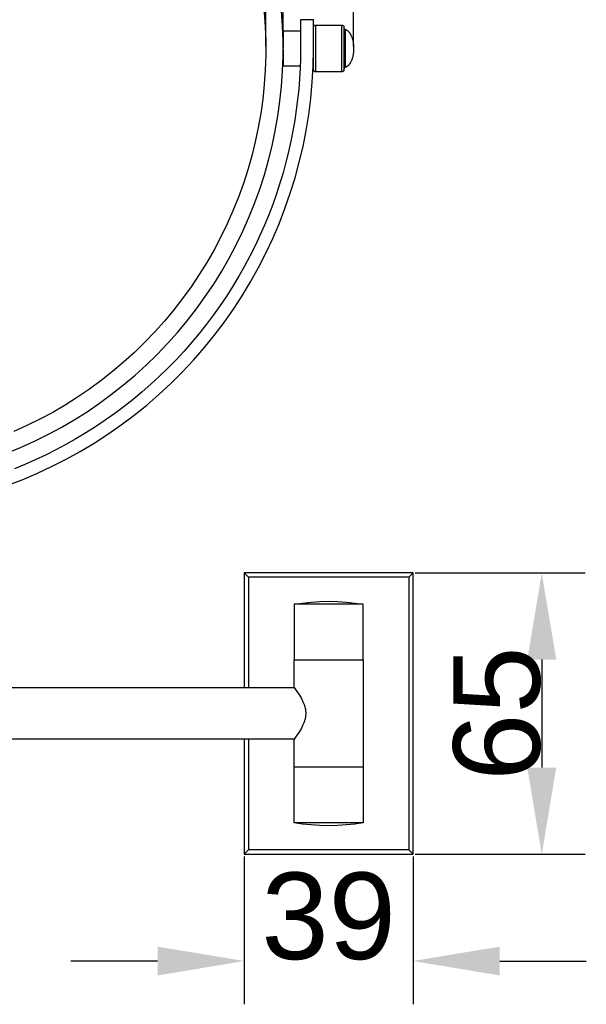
# Model space of a CAD drawing. Header units: millimetres. Extents: x 580 to 2065, y -13 to 1037.
# Tile 6 of 9: x 1461 to 1592, y 359 to 587. Entities that reach past the tile are written whole.
import ezdxf

# ---------------------------------------------------------------- set-up
doc = ezdxf.new("R2010")
doc.units = ezdxf.units.MM
doc.header["$LTSCALE"] = 0.1
doc.layers.add('DEFAULT', color=7, linetype='Continuous')
doc.layers.add('OUTLINE', color=2, linetype='Continuous')
doc.styles.add('ARIAL', font='arial_0.ttf')
doc.dimstyles.new('DIMENSION STYLE 01', dxfattribs={"dimtxt": 20, "dimasz": 20, "dimexe": 10, "dimexo": 0.5, "dimgap": 0.09, "dimtad": 1, "dimtoh": 1, "dimdec": 0, "dimzin": 0, "dimdsep": 46, "dimtxsty": 'ARIAL', "dimcen": 0.5, "dimadec": 1, "dimazin": 0, "dimtfac": 1, "dimtdec": 4, "dimtofl": 0, "dimtmove": 0, "dimatfit": 3, "dimfxl": 1, "dimtolj": 1, "dimtzin": 0, "dimarcsym": 0})

# ---------------------------------------------------------------- blocks, each defined once
blk = doc.blocks.new('*D74')
at = {"layer": 'DEFAULT', "color": 0, "lineweight": -2, "transparency": 16777216}
for p, q in [((1552.36, 458.77), (1591.58, 458.77)), ((1581.58, 438.77), (1581.58, 413.77)), ((1552.36, 393.77), (1591.58, 393.77))]:
    blk.add_line(p, q, dxfattribs=at)
at = {"layer": 'DEFAULT', "color": 0, "transparency": 16777216}
for points in [[(1578.25, 438.77), (1584.92, 438.77), (1581.58, 458.77)], [(1578.25, 413.77), (1584.92, 413.77), (1581.58, 393.77)]]:
    blk.add_solid(points, dxfattribs=at)
at = {"layer": 'Defpoints', "color": 0, "transparency": 16777216}
for p in [(1551.86, 458.77), (1551.86, 393.77), (1581.58, 393.77)]:
    blk.add_point(p, dxfattribs=at)
at = {"layer": 'DEFAULT', "color": 0, "transparency": 16777216, "insert": (1571.28, 426.27), "char_height": 20, "attachment_point": 5, "rotation": 90, "style": 'ARIAL'}
blk.add_mtext('\\A1;65', dxfattribs=at)
blk = doc.blocks.new('*D75')
at = {"layer": 'DEFAULT', "color": 0, "lineweight": -2, "transparency": 16777216}
for p, q in [((1512.86, 393.27), (1512.86, 359.07)), ((1551.86, 393.27), (1551.86, 359.07)), ((1492.86, 369.07), (1472.86, 369.07)), ((1571.86, 369.07), (1591.86, 369.07))]:
    blk.add_line(p, q, dxfattribs=at)
at = {"layer": 'DEFAULT', "color": 0, "transparency": 16777216}
for points in [[(1492.86, 372.4), (1492.86, 365.74), (1512.86, 369.07)], [(1571.86, 372.4), (1571.86, 365.74), (1551.86, 369.07)]]:
    blk.add_solid(points, dxfattribs=at)
at = {"layer": 'Defpoints', "color": 0, "transparency": 16777216}
for p in [(1512.86, 393.77), (1551.86, 393.77), (1551.86, 369.07)]:
    blk.add_point(p, dxfattribs=at)
at = {"layer": 'DEFAULT', "color": 0, "transparency": 16777216, "insert": (1532.36, 379.38), "char_height": 20, "attachment_point": 5, "style": 'ARIAL'}
blk.add_mtext('\\A1;39', dxfattribs=at)
blk = doc.blocks.new('*D76')
at = {"layer": 'DEFAULT', "color": 0, "lineweight": -2, "transparency": 16777216}
for p, q in [((1304.59, 580.53), (1304.59, 761.42)), ((1538.13, 580.53), (1538.13, 761.42)), ((1324.59, 751.42), (1518.13, 751.42))]:
    blk.add_line(p, q, dxfattribs=at)
at = {"layer": 'DEFAULT', "color": 0, "transparency": 16777216}
for points in [[(1324.59, 754.76), (1324.59, 748.09), (1304.59, 751.42)], [(1518.13, 754.76), (1518.13, 748.09), (1538.13, 751.42)]]:
    blk.add_solid(points, dxfattribs=at)
at = {"layer": 'Defpoints', "color": 0, "transparency": 16777216}
for p in [(1538.13, 751.42), (1304.59, 580.03), (1538.13, 580.03)]:
    blk.add_point(p, dxfattribs=at)
at = {"layer": 'DEFAULT', "color": 0, "transparency": 16777216, "insert": (1421.36, 761.73), "char_height": 20, "attachment_point": 5, "style": 'ARIAL'}
blk.add_mtext('\\A1;234', dxfattribs=at)
blk = doc.blocks.new('*D77')
at = {"layer": 'DEFAULT', "color": 0, "lineweight": -2, "transparency": 16777216}
for p, q in [((1320.86, 580.26), (1320.86, 734.49)), ((1521.86, 580.71), (1521.86, 734.49)), ((1340.86, 724.49), (1501.86, 724.49))]:
    blk.add_line(p, q, dxfattribs=at)
at = {"layer": 'DEFAULT', "color": 0, "transparency": 16777216}
for points in [[(1340.86, 727.82), (1340.86, 721.16), (1320.86, 724.49)], [(1501.86, 727.82), (1501.86, 721.16), (1521.86, 724.49)]]:
    blk.add_solid(points, dxfattribs=at)
at = {"layer": 'Defpoints', "color": 0, "transparency": 16777216}
for p in [(1521.86, 724.49), (1320.86, 579.76), (1521.86, 580.21)]:
    blk.add_point(p, dxfattribs=at)
at = {"layer": 'DEFAULT', "color": 0, "transparency": 16777216, "insert": (1421.36, 734.79), "char_height": 20, "attachment_point": 5, "style": 'ARIAL'}
blk.add_mtext('\\A1;201', dxfattribs=at)
blk = doc.blocks.new('*D78')
at = {"layer": 'DEFAULT', "color": 0, "lineweight": -2, "transparency": 16777216}
for p, q in [((1324.86, 580.53), (1324.86, 707.58)), ((1517.86, 580.53), (1517.86, 707.58)), ((1344.86, 697.58), (1497.86, 697.58))]:
    blk.add_line(p, q, dxfattribs=at)
at = {"layer": 'DEFAULT', "color": 0, "transparency": 16777216}
for points in [[(1344.86, 700.92), (1344.86, 694.25), (1324.86, 697.58)], [(1497.86, 700.92), (1497.86, 694.25), (1517.86, 697.58)]]:
    blk.add_solid(points, dxfattribs=at)
at = {"layer": 'Defpoints', "color": 0, "transparency": 16777216}
for p in [(1517.86, 697.58), (1324.86, 580.03), (1517.86, 580.03)]:
    blk.add_point(p, dxfattribs=at)
at = {"layer": 'DEFAULT', "color": 0, "transparency": 16777216, "insert": (1421.36, 707.89), "char_height": 20, "attachment_point": 5, "style": 'ARIAL'}
blk.add_mtext('\\A1;193', dxfattribs=at)

msp = doc.modelspace()

# ---------------------------------------------------------------- linework, layer by layer
at = {"layer": 'OUTLINE'}
for p, q in [((1517.5, 588.39), (1517.73, 585.05)), ((1521.72, 585.26), (1521.48, 588.74)), ((1517.73, 585.05), (1517.84, 581.7)), ((1521.84, 581.77), (1521.72, 585.26)), ((1525.86, 586.61), (1525.83, 577.71)), ((1528.86, 586.61), (1525.86, 586.61)), ((1528.86, 581.01), (1528.86, 586.61)), ((1528.86, 583.25), (1528.87, 585.09)), ((1528.87, 585.16), (1528.87, 585.17)), ((1528.87, 585.17), (1528.88, 585.17)), ((1528.87, 585.15), (1528.87, 585.16)), ((1528.87, 585.16), (1528.87, 585.16)), ((1528.87, 585.16), (1528.87, 585.16)), ((1528.87, 585.14), (1528.87, 585.15)), ((1528.87, 585.15), (1528.87, 585.15)), ((1528.87, 585.13), (1528.87, 585.14)), ((1528.87, 585.14), (1528.87, 585.14)), ((1528.87, 585.12), (1528.87, 585.13)), ((1528.87, 585.11), (1528.87, 585.12)), ((1528.87, 585.09), (1528.87, 585.11)), ((1528.88, 585.19), (1528.89, 585.2)), ((1528.88, 585.18), (1528.88, 585.19)), ((1528.88, 585.19), (1528.88, 585.19)), ((1528.88, 585.17), (1528.88, 585.18)), ((1528.88, 585.18), (1528.88, 585.18)), ((1528.88, 585.18), (1528.88, 585.18)), ((1528.88, 585.17), (1528.88, 585.17)), ((1528.89, 585.21), (1528.9, 585.22)), ((1528.89, 585.2), (1528.89, 585.21)), ((1528.89, 585.21), (1528.89, 585.21)), ((1528.9, 585.22), (1528.9, 585.23)), ((1528.9, 585.23), (1528.91, 585.23)), ((1528.91, 585.23), (1528.91, 585.24)), ((1528.91, 585.24), (1528.92, 585.24)), ((1528.92, 585.25), (1528.92, 585.26)), ((1528.92, 585.26), (1528.93, 585.26)), ((1528.92, 585.24), (1528.92, 585.25)), ((1528.93, 585.26), (1528.94, 585.27)), ((1528.94, 585.27), (1528.95, 585.28)), ((1528.94, 585.27), (1528.94, 585.27)), ((1528.95, 585.28), (1528.95, 585.29)), ((1528.95, 585.29), (1528.96, 585.29)), ((1528.96, 585.29), (1528.97, 585.3)), ((1528.97, 585.3), (1528.98, 585.31)), ((1528.97, 585.3), (1528.97, 585.3)), ((1528.98, 585.31), (1528.99, 585.31)), ((1528.99, 585.31), (1529, 585.32)), ((1529, 585.32), (1529.01, 585.33)), ((1529, 585.32), (1529, 585.32)), ((1529.01, 585.33), (1529.02, 585.33)), ((1529.02, 585.33), (1529.03, 585.34)), ((1529.02, 585.33), (1529.02, 585.33)), ((1529.03, 585.34), (1529.04, 585.34)), ((1529.04, 585.34), (1529.05, 585.35)), ((1529.05, 585.35), (1529.06, 585.35)), ((1529.06, 585.35), (1529.07, 585.36)), ((1529.07, 585.36), (1529.08, 585.36)), ((1529.08, 585.36), (1529.1, 585.37)), ((1529.08, 585.36), (1529.08, 585.36)), ((1529.1, 585.37), (1529.12, 585.38)), ((1529.12, 585.38), (1529.14, 585.38)), ((1529.14, 585.38), (1529.16, 585.39)), ((1529.16, 585.39), (1529.18, 585.39)), ((1529.18, 585.39), (1529.2, 585.4)), ((1529.2, 585.4), (1529.22, 585.4)), ((1529.22, 585.4), (1529.24, 585.4)), ((1529.24, 585.4), (1529.26, 585.41)), ((1529.26, 585.41), (1529.28, 585.41)), ((1529.28, 585.41), (1529.3, 585.41)), ((1529.3, 585.41), (1529.32, 585.41)), ((1529.32, 585.41), (1529.35, 585.41)), ((1529.35, 585.41), (1529.34, 580.03)), ((1529.35, 585.41), (1535.39, 585.41)), ((1535.38, 580.03), (1535.39, 585.4)), ((1535.39, 585.41), (1535.4, 585.41)), ((1535.4, 585.41), (1535.42, 585.42)), ((1535.42, 585.42), (1535.43, 585.42)), ((1535.43, 585.42), (1535.45, 585.42)), ((1535.45, 585.42), (1535.46, 585.42)), ((1535.46, 585.42), (1535.48, 585.42)), ((1535.48, 585.42), (1535.49, 585.41)), ((1535.49, 585.41), (1535.51, 585.41)), ((1535.51, 585.41), (1535.52, 585.41)), ((1535.52, 585.41), (1535.54, 585.41)), ((1535.54, 585.41), (1535.55, 585.4)), ((1535.55, 585.4), (1535.57, 585.4)), ((1535.57, 585.4), (1535.58, 585.4)), ((1535.58, 585.4), (1535.59, 585.39)), ((1535.59, 585.39), (1535.61, 585.39)), ((1535.61, 585.39), (1535.62, 585.38)), ((1535.62, 585.38), (1535.64, 585.37)), ((1535.64, 585.37), (1535.65, 585.37)), ((1535.65, 585.37), (1535.66, 585.36)), ((1535.66, 585.36), (1535.68, 585.35)), ((1535.68, 585.35), (1535.69, 585.35)), ((1535.69, 585.35), (1535.7, 585.34)), ((1535.7, 585.34), (1535.71, 585.33)), ((1535.71, 585.33), (1535.72, 585.32)), ((1535.72, 585.32), (1535.74, 585.31)), ((1535.74, 585.31), (1535.75, 585.3)), ((1535.75, 585.3), (1535.76, 585.29)), ((1535.76, 585.29), (1535.77, 585.28)), ((1535.77, 585.28), (1535.78, 585.27)), ((1535.78, 585.27), (1535.79, 585.26)), ((1535.79, 585.26), (1535.8, 585.24)), ((1535.8, 585.24), (1535.81, 585.23)), ((1535.81, 585.23), (1535.81, 585.22)), ((1535.81, 585.22), (1535.82, 585.21)), ((1535.82, 585.21), (1535.83, 585.19)), ((1535.83, 585.19), (1535.84, 585.18)), ((1535.84, 585.18), (1535.84, 585.17)), ((1535.84, 585.17), (1535.85, 585.15)), ((1535.85, 585.15), (1535.86, 585.14)), ((1535.86, 585.14), (1535.86, 585.13)), ((1535.86, 585.13), (1535.87, 585.11)), ((1535.87, 585.11), (1535.86, 580.03)), ((1535.87, 585.11), (1535.87, 584.67)), ((1525.86, 584.03), (1521.86, 584.03)), ((1521.86, 584.03), (1521.86, 580.21)), ((1535.87, 584.71), (1535.86, 583.53)), ((1535.87, 584.7), (1535.87, 584.7)), ((1535.87, 584.7), (1535.87, 584.68)), ((1535.87, 584.68), (1535.87, 584.67)), ((1535.87, 584.67), (1535.88, 584.66)), ((1535.88, 584.66), (1535.88, 584.65)), ((1535.88, 584.65), (1535.89, 584.64)), ((1535.89, 584.64), (1535.89, 584.63)), ((1535.89, 584.63), (1535.9, 584.62)), ((1535.9, 584.62), (1535.9, 584.61)), ((1535.9, 584.61), (1535.91, 584.6)), ((1535.91, 584.6), (1535.92, 584.59)), ((1535.92, 584.59), (1535.92, 584.58)), ((1535.92, 584.58), (1535.93, 584.57)), ((1535.93, 584.57), (1535.94, 584.56)), ((1535.94, 584.56), (1535.94, 584.55)), ((1535.94, 584.55), (1535.95, 584.54)), ((1535.95, 584.54), (1535.96, 584.53)), ((1535.96, 584.53), (1535.97, 584.52)), ((1535.97, 584.52), (1535.98, 584.51)), ((1535.98, 584.51), (1535.99, 584.51)), ((1535.99, 584.51), (1536, 584.5)), ((1536, 584.5), (1536.01, 584.49)), ((1536.01, 584.49), (1536.02, 584.49)), ((1536.02, 584.49), (1536.03, 584.48)), ((1536.03, 584.48), (1536.04, 584.47)), ((1536.04, 584.47), (1536.05, 584.47)), ((1536.05, 584.47), (1536.06, 584.46)), ((1536.06, 584.46), (1536.07, 584.46)), ((1536.07, 584.46), (1536.08, 584.45)), ((1536.08, 584.45), (1536.09, 584.45)), ((1536.09, 584.45), (1536.1, 584.44)), ((1536.1, 584.44), (1536.12, 584.44)), ((1536.12, 584.44), (1536.13, 584.44)), ((1536.13, 584.44), (1536.14, 584.44)), ((1536.14, 584.44), (1536.15, 584.43)), ((1536.15, 584.43), (1536.16, 584.43)), ((1536.16, 584.43), (1536.16, 575.62)), ((1536.16, 584.43), (1536.19, 584.42)), ((1536.19, 584.42), (1536.22, 584.42)), ((1536.22, 584.42), (1536.24, 584.41)), ((1536.24, 584.41), (1536.27, 584.4)), ((1536.27, 584.4), (1536.29, 584.39)), ((1536.29, 584.39), (1536.32, 584.38)), ((1536.32, 584.38), (1536.34, 584.37)), ((1536.34, 584.37), (1536.37, 584.36)), ((1536.37, 584.36), (1536.39, 584.35)), ((1536.39, 584.35), (1536.42, 584.34)), ((1536.42, 584.34), (1536.44, 584.32)), ((1536.44, 584.32), (1536.47, 584.31)), ((1536.47, 584.31), (1536.49, 584.3)), ((1536.49, 584.3), (1536.51, 584.28)), ((1536.51, 584.28), (1536.56, 584.26)), ((1536.56, 584.26), (1536.59, 584.24)), ((1536.59, 584.24), (1536.61, 584.22)), ((1536.61, 584.22), (1536.66, 584.19)), ((1536.66, 584.19), (1536.71, 584.15)), ((1536.71, 584.15), (1536.76, 584.11)), ((1536.76, 584.11), (1536.8, 584.07)), ((1536.8, 584.07), (1536.85, 584.03)), ((1536.85, 584.03), (1536.89, 583.99)), ((1536.89, 583.99), (1536.93, 583.94)), ((1536.93, 583.94), (1536.98, 583.89)), ((1536.98, 583.89), (1537.03, 583.84)), ((1537.03, 583.84), (1537.07, 583.79)), ((1537.07, 583.79), (1537.12, 583.73)), ((1537.12, 583.73), (1537.16, 583.68)), ((1537.16, 583.68), (1537.2, 583.62)), ((1537.2, 583.62), (1537.24, 583.56)), ((1537.24, 583.56), (1537.28, 583.51)), ((1537.28, 583.51), (1537.32, 583.44)), ((1537.32, 583.44), (1537.36, 583.37)), ((1537.36, 583.37), (1537.4, 583.3)), ((1537.4, 583.3), (1537.43, 583.24)), ((1537.43, 583.24), (1537.47, 583.17)), ((1537.47, 583.17), (1537.5, 583.1)), ((1537.5, 583.1), (1537.57, 582.95)), ((1537.57, 582.95), (1537.64, 582.8)), ((1537.64, 582.8), (1537.7, 582.64)), ((1517.84, 581.7), (1517.84, 578.35)), ((1521.84, 578.28), (1521.84, 581.77)), ((1528.86, 580.03), (1528.86, 580.94)), ((1537.7, 582.64), (1537.76, 582.47)), ((1537.76, 582.47), (1537.81, 582.31)), ((1537.81, 582.31), (1537.86, 582.13)), ((1537.86, 582.13), (1537.91, 581.95)), ((1537.91, 581.95), (1537.95, 581.77)), ((1537.95, 581.77), (1537.99, 581.59)), ((1537.99, 581.59), (1538.02, 581.4)), ((1538.02, 581.4), (1538.05, 581.2)), ((1538.05, 581.2), (1538.08, 581.01)), ((1538.08, 581.01), (1538.1, 580.81)), ((1538.1, 580.81), (1538.11, 580.62)), ((1538.11, 580.62), (1538.12, 580.42)), ((1538.12, 580.42), (1538.13, 580.22)), ((1517.84, 578.35), (1517.73, 575)), ((1521.72, 574.8), (1521.84, 578.28)), ((1521.86, 579.76), (1521.86, 576.03)), ((1528.78, 575.94), (1528.86, 579.68)), ((1528.87, 575), (1528.86, 580.03)), ((1529.34, 580.03), (1529.35, 574.64)), ((1535.39, 574.65), (1535.38, 580.03)), ((1535.86, 580.03), (1535.87, 574.94)), ((1537.91, 578.1), (1537.86, 577.92)), ((1537.95, 578.28), (1537.91, 578.1)), ((1537.99, 578.46), (1537.95, 578.28)), ((1538.02, 578.65), (1537.99, 578.46)), ((1538.05, 578.84), (1538.02, 578.65)), ((1538.07, 579.04), (1538.05, 578.84)), ((1538.1, 579.23), (1538.07, 579.04)), ((1538.11, 579.43), (1538.1, 579.23)), ((1538.12, 579.63), (1538.11, 579.43)), ((1538.13, 579.83), (1538.12, 579.63)), ((1538.13, 580.22), (1538.13, 580.03)), ((1538.13, 580.03), (1538.13, 579.83)), ((1521.86, 576.03), (1525.78, 576.03)), ((1525.83, 577.71), (1525.76, 575.37)), ((1528.57, 572.2), (1528.78, 575.94)), ((1535.86, 576.52), (1535.87, 575.35)), ((1536.61, 575.83), (1536.59, 575.81)), ((1536.66, 575.87), (1536.61, 575.83)), ((1536.71, 575.9), (1536.66, 575.87)), ((1536.76, 575.94), (1536.71, 575.9)), ((1536.8, 575.98), (1536.76, 575.94)), ((1536.85, 576.02), (1536.8, 575.98)), ((1536.89, 576.07), (1536.85, 576.02)), ((1536.94, 576.11), (1536.89, 576.07)), ((1536.98, 576.16), (1536.94, 576.11)), ((1537.03, 576.21), (1536.98, 576.16)), ((1537.07, 576.27), (1537.03, 576.21)), ((1537.12, 576.32), (1537.07, 576.27)), ((1537.16, 576.38), (1537.12, 576.32)), ((1537.2, 576.43), (1537.16, 576.38)), ((1537.24, 576.49), (1537.2, 576.43)), ((1537.28, 576.55), (1537.24, 576.49)), ((1537.32, 576.61), (1537.28, 576.55)), ((1537.36, 576.68), (1537.32, 576.61)), ((1537.4, 576.75), (1537.36, 576.68)), ((1537.43, 576.82), (1537.4, 576.75)), ((1537.47, 576.89), (1537.43, 576.82)), ((1537.5, 576.96), (1537.47, 576.89)), ((1537.57, 577.1), (1537.5, 576.96)), ((1537.64, 577.26), (1537.57, 577.1)), ((1537.7, 577.42), (1537.64, 577.26)), ((1537.76, 577.58), (1537.7, 577.42)), ((1537.81, 577.74), (1537.76, 577.58)), ((1537.86, 577.92), (1537.81, 577.74)), ((1517.73, 575), (1517.5, 571.66)), ((1521.48, 571.32), (1521.72, 574.8)), ((1525.76, 575.37), (1525.62, 573.01)), ((1528.87, 574.94), (1528.87, 575)), ((1528.87, 574.93), (1528.87, 574.94)), ((1528.87, 574.92), (1528.87, 574.93)), ((1528.87, 574.93), (1528.87, 574.93)), ((1528.87, 574.91), (1528.87, 574.92)), ((1528.87, 574.92), (1528.87, 574.92)), ((1528.87, 574.9), (1528.87, 574.91)), ((1528.87, 574.91), (1528.87, 574.91)), ((1528.87, 574.91), (1528.87, 574.91)), ((1528.87, 574.89), (1528.87, 574.9)), ((1528.87, 574.9), (1528.87, 574.9)), ((1528.87, 574.9), (1528.87, 574.9)), ((1528.88, 574.89), (1528.87, 574.89)), ((1528.87, 574.89), (1528.87, 574.89)), ((1528.88, 574.88), (1528.88, 574.89)), ((1528.88, 574.87), (1528.88, 574.88)), ((1528.88, 574.88), (1528.88, 574.88)), ((1528.88, 574.88), (1528.88, 574.88)), ((1528.88, 574.86), (1528.88, 574.87)), ((1528.89, 574.85), (1528.88, 574.86)), ((1528.89, 574.84), (1528.89, 574.85)), ((1528.89, 574.85), (1528.89, 574.85)), ((1528.9, 574.83), (1528.89, 574.84)), ((1528.91, 574.82), (1528.9, 574.83)), ((1528.9, 574.83), (1528.9, 574.83)), ((1528.92, 574.81), (1528.91, 574.82)), ((1528.91, 574.82), (1528.91, 574.82)), ((1528.92, 574.8), (1528.92, 574.81)), ((1528.93, 574.8), (1528.92, 574.8)), ((1528.93, 574.79), (1528.93, 574.8)), ((1528.94, 574.78), (1528.93, 574.79)), ((1528.95, 574.78), (1528.94, 574.78)), ((1528.95, 574.77), (1528.95, 574.78)), ((1528.96, 574.77), (1528.95, 574.77)), ((1528.97, 574.76), (1528.96, 574.77)), ((1528.97, 574.75), (1528.97, 574.76)), ((1528.98, 574.75), (1528.97, 574.75)), ((1528.99, 574.74), (1528.98, 574.75)), ((1529, 574.73), (1528.99, 574.74)), ((1528.99, 574.74), (1528.99, 574.74)), ((1529.01, 574.73), (1529, 574.73)), ((1529.02, 574.72), (1529.01, 574.73)), ((1529.03, 574.71), (1529.02, 574.72)), ((1529.02, 574.72), (1529.02, 574.72)), ((1529.04, 574.71), (1529.03, 574.71)), ((1529.05, 574.71), (1529.04, 574.71)), ((1529.06, 574.7), (1529.05, 574.71)), ((1529.07, 574.7), (1529.06, 574.7)), ((1529.08, 574.69), (1529.07, 574.7)), ((1529.09, 574.69), (1529.08, 574.69)), ((1529.1, 574.69), (1529.09, 574.69)), ((1529.11, 574.68), (1529.1, 574.69)), ((1529.13, 574.68), (1529.11, 574.68)), ((1529.15, 574.67), (1529.13, 574.68)), ((1529.17, 574.66), (1529.15, 574.67)), ((1529.19, 574.66), (1529.17, 574.66)), ((1529.21, 574.65), (1529.19, 574.66)), ((1529.23, 574.65), (1529.21, 574.65)), ((1529.26, 574.65), (1529.23, 574.65)), ((1529.28, 574.65), (1529.26, 574.65)), ((1529.3, 574.64), (1529.28, 574.65)), ((1529.32, 574.64), (1529.3, 574.64)), ((1529.35, 574.64), (1529.32, 574.64)), ((1535.39, 574.64), (1529.35, 574.64)), ((1535.4, 574.64), (1535.39, 574.64)), ((1535.42, 574.64), (1535.4, 574.64)), ((1535.43, 574.64), (1535.42, 574.64)), ((1535.45, 574.64), (1535.43, 574.64)), ((1535.46, 574.64), (1535.45, 574.64)), ((1535.48, 574.64), (1535.46, 574.64)), ((1535.49, 574.64), (1535.48, 574.64)), ((1535.51, 574.64), (1535.49, 574.64)), ((1535.52, 574.64), (1535.51, 574.64)), ((1535.54, 574.65), (1535.52, 574.64)), ((1535.55, 574.65), (1535.54, 574.65)), ((1535.57, 574.65), (1535.55, 574.65)), ((1535.58, 574.66), (1535.57, 574.65)), ((1535.59, 574.66), (1535.58, 574.66)), ((1535.61, 574.67), (1535.59, 574.66)), ((1535.62, 574.67), (1535.61, 574.67)), ((1535.64, 574.68), (1535.62, 574.67)), ((1535.65, 574.69), (1535.64, 574.68)), ((1535.66, 574.69), (1535.65, 574.69)), ((1535.68, 574.7), (1535.66, 574.69)), ((1535.69, 574.71), (1535.68, 574.7)), ((1535.7, 574.72), (1535.69, 574.71)), ((1535.71, 574.73), (1535.7, 574.72)), ((1535.72, 574.74), (1535.71, 574.73)), ((1535.74, 574.74), (1535.72, 574.74)), ((1535.75, 574.75), (1535.74, 574.74)), ((1535.76, 574.77), (1535.75, 574.75)), ((1535.77, 574.78), (1535.76, 574.77)), ((1535.78, 574.79), (1535.77, 574.78)), ((1535.79, 574.8), (1535.78, 574.79)), ((1535.8, 574.81), (1535.79, 574.8)), ((1535.81, 574.82), (1535.8, 574.81)), ((1535.82, 574.85), (1535.81, 574.83)), ((1535.81, 574.83), (1535.81, 574.82)), ((1535.83, 574.86), (1535.82, 574.85)), ((1535.84, 574.87), (1535.83, 574.86)), ((1535.85, 574.9), (1535.84, 574.89)), ((1535.84, 574.89), (1535.84, 574.87)), ((1535.86, 574.91), (1535.85, 574.9)), ((1535.87, 574.94), (1535.86, 574.93)), ((1535.86, 574.93), (1535.86, 574.91)), ((1536.06, 575.59), (1535.87, 575.36)), ((1535.87, 575.38), (1535.87, 574.95)), ((1535.87, 575.36), (1535.87, 575.36)), ((1535.87, 575.36), (1535.87, 575.35)), ((1536.16, 575.62), (1536.06, 575.59)), ((1536.19, 575.63), (1536.16, 575.62)), ((1536.22, 575.64), (1536.19, 575.63)), ((1536.24, 575.65), (1536.22, 575.64)), ((1536.27, 575.66), (1536.24, 575.65)), ((1536.29, 575.66), (1536.27, 575.66)), ((1536.32, 575.67), (1536.29, 575.66)), ((1536.34, 575.68), (1536.32, 575.67)), ((1536.37, 575.7), (1536.34, 575.68)), ((1536.39, 575.71), (1536.37, 575.7)), ((1536.42, 575.72), (1536.39, 575.71)), ((1536.44, 575.73), (1536.42, 575.72)), ((1536.47, 575.74), (1536.44, 575.73)), ((1536.49, 575.76), (1536.47, 575.74)), ((1536.51, 575.77), (1536.49, 575.76)), ((1536.56, 575.8), (1536.51, 575.77)), ((1536.59, 575.81), (1536.56, 575.8)), ((1517.5, 571.66), (1517.15, 568.33)), ((1521.12, 567.85), (1521.48, 571.32)), ((1525.62, 573.01), (1525.44, 570.64)), ((1528.24, 568.47), (1528.57, 572.2)), ((1525.44, 570.64), (1525.19, 568.25)), ((1517.15, 568.33), (1516.68, 565.01)), ((1520.64, 564.39), (1521.12, 567.85)), ((1525.19, 568.25), (1524.89, 565.85)), ((1527.77, 564.75), (1528.24, 568.47)), ((1516.68, 565.01), (1516.11, 561.71)), ((1524.89, 565.85), (1524.53, 563.43)), ((1527.17, 561.06), (1527.77, 564.75)), ((1520.03, 560.96), (1520.64, 564.39)), ((1524.53, 563.43), (1524.11, 561.01)), ((1516.11, 561.71), (1515.41, 558.44)), ((1519.31, 557.54), (1520.03, 560.96)), ((1524.11, 561.01), (1523.63, 558.58)), ((1526.45, 557.38), (1527.17, 561.06)), ((1515.41, 558.44), (1514.61, 555.19)), ((1523.63, 558.58), (1523.09, 556.15)), ((1518.47, 554.16), (1519.31, 557.54)), ((1523.09, 556.15), (1522.49, 553.71)), ((1525.59, 553.74), (1526.45, 557.38)), ((1514.61, 555.19), (1513.69, 551.96)), ((1517.52, 550.8), (1518.47, 554.16)), ((1522.49, 553.71), (1521.83, 551.27)), ((1524.62, 550.12), (1525.59, 553.74)), ((1513.69, 551.96), (1512.66, 548.78)), ((1516.44, 547.48), (1517.52, 550.8)), ((1521.83, 551.27), (1521.1, 548.84)), ((1512.66, 548.78), (1511.52, 545.63)), ((1521.1, 548.84), (1520.3, 546.4)), ((1523.51, 546.54), (1524.62, 550.12)), ((1515.26, 544.2), (1516.44, 547.48)), ((1520.3, 546.4), (1519.44, 543.98)), ((1522.28, 543.01), (1523.51, 546.54)), ((1511.52, 545.63), (1510.27, 542.52)), ((1513.96, 540.96), (1515.26, 544.2)), ((1519.44, 543.98), (1518.52, 541.56)), ((1510.27, 542.52), (1508.92, 539.46)), ((1520.93, 539.51), (1522.28, 543.01)), ((1508.92, 539.46), (1507.45, 536.44)), ((1512.54, 537.77), (1513.96, 540.96)), ((1518.52, 541.56), (1517.53, 539.16)), ((1519.46, 536.07), (1520.93, 539.51)), ((1511.02, 534.63), (1512.54, 537.77)), ((1517.53, 539.16), (1516.48, 536.76)), ((1507.45, 536.44), (1505.89, 533.48)), ((1516.48, 536.76), (1515.37, 534.39)), ((1517.87, 532.68), (1519.46, 536.07)), ((1505.89, 533.48), (1504.22, 530.57)), ((1509.39, 531.55), (1511.02, 534.63)), ((1515.37, 534.39), (1514.18, 532.03)), ((1516.16, 529.35), (1517.87, 532.68)), ((1504.22, 530.57), (1502.46, 527.73)), ((1507.66, 528.52), (1509.39, 531.55)), ((1514.18, 532.03), (1512.94, 529.7)), ((1505.82, 525.56), (1507.66, 528.52)), ((1512.94, 529.7), (1511.63, 527.38)), ((1514.34, 526.08), (1516.16, 529.35)), ((1502.46, 527.73), (1500.59, 524.94)), ((1511.63, 527.38), (1510.26, 525.1)), ((1512.41, 522.87), (1514.34, 526.08)), ((1500.59, 524.94), (1498.63, 522.23)), ((1503.88, 522.66), (1505.82, 525.56)), ((1510.26, 525.1), (1508.82, 522.84)), ((1498.63, 522.23), (1496.58, 519.58)), ((1501.84, 519.83), (1503.88, 522.66)), ((1508.82, 522.84), (1507.33, 520.62)), ((1510.36, 519.73), (1512.41, 522.87)), ((1496.58, 519.58), (1494.44, 517.01)), ((1499.7, 517.07), (1501.84, 519.83)), ((1507.33, 520.62), (1505.77, 518.43)), ((1508.21, 516.67), (1510.36, 519.73)), ((1494.44, 517.01), (1492.21, 514.51)), ((1497.47, 514.39), (1499.7, 517.07)), ((1505.77, 518.43), (1504.16, 516.28)), ((1505.95, 513.69), (1508.21, 516.67)), ((1492.21, 514.51), (1489.89, 512.09)), ((1495.14, 511.79), (1497.47, 514.39)), ((1504.16, 516.28), (1502.49, 514.16)), ((1502.49, 514.16), (1500.76, 512.09)), ((1503.58, 510.78), (1505.95, 513.69)), ((1489.89, 512.09), (1487.49, 509.75)), ((1492.73, 509.27), (1495.14, 511.79)), ((1498.98, 510.06), (1497.14, 508.07)), ((1500.76, 512.09), (1498.98, 510.06)), ((1501.12, 507.96), (1503.58, 510.78)), ((1487.49, 509.75), (1485.01, 507.5)), ((1490.23, 506.84), (1492.73, 509.27)), ((1497.14, 508.07), (1495.25, 506.13)), ((1498.56, 505.22), (1501.12, 507.96)), ((1482.46, 505.33), (1479.83, 503.26)), ((1485.01, 507.5), (1482.46, 505.33)), ((1487.65, 504.49), (1490.23, 506.84)), ((1495.25, 506.13), (1493.31, 504.25)), ((1479.83, 503.26), (1477.13, 501.27)), ((1484.99, 502.24), (1487.65, 504.49)), ((1493.31, 504.25), (1491.33, 502.41)), ((1495.91, 502.58), (1498.56, 505.22)), ((1477.13, 501.27), (1474.36, 499.39)), ((1482.25, 500.07), (1484.99, 502.24)), ((1491.33, 502.41), (1489.3, 500.63)), ((1493.17, 500.03), (1495.91, 502.58)), ((1474.36, 499.39), (1471.53, 497.59)), ((1479.44, 498.01), (1482.25, 500.07)), ((1487.23, 498.9), (1485.11, 497.23)), ((1489.3, 500.63), (1487.23, 498.9)), ((1490.34, 497.58), (1493.17, 500.03)), ((1471.53, 497.59), (1468.64, 495.9)), ((1476.56, 496.04), (1479.44, 498.01)), ((1485.11, 497.23), (1482.96, 495.61)), ((1487.43, 495.23), (1490.34, 497.58)), ((1465.69, 494.31), (1462.69, 492.83)), ((1468.64, 495.9), (1465.69, 494.31)), ((1470.6, 492.42), (1473.61, 494.18)), ((1473.61, 494.18), (1476.56, 496.04)), ((1480.77, 494.06), (1478.54, 492.56)), ((1482.96, 495.61), (1480.77, 494.06)), ((1484.43, 492.98), (1487.43, 495.23)), ((1462.69, 492.83), (1459.64, 491.44)), ((1467.53, 490.76), (1470.6, 492.42)), ((1478.54, 492.56), (1476.29, 491.13)), ((1481.36, 490.83), (1484.43, 492.98)), ((1464.4, 489.21), (1467.53, 490.76)), ((1474, 489.76), (1471.69, 488.45)), ((1476.29, 491.13), (1474, 489.76)), ((1478.22, 488.8), (1481.36, 490.83)), ((1458, 486.44), (1461.22, 487.77)), ((1461.22, 487.77), (1464.4, 489.21)), ((1469.36, 487.2), (1467, 486.02)), ((1471.69, 488.45), (1469.36, 487.2)), ((1475.01, 486.87), (1478.22, 488.8)), ((1464.62, 484.9), (1462.23, 483.85)), ((1467, 486.02), (1464.62, 484.9)), ((1468.39, 483.36), (1471.73, 485.06)), ((1471.73, 485.06), (1475.01, 486.87)), ((1462.23, 483.85), (1459.82, 482.86)), ((1465, 481.78), (1468.39, 483.36)), ((1458.05, 478.98), (1461.55, 480.32)), ((1461.55, 480.32), (1465, 481.78)), ((1551.86, 458.77), (1512.86, 458.77)), ((1512.86, 458.77), (1513.86, 457.77)), ((1512.86, 458.77), (1512.86, 432.33)), ((1513.86, 457.77), (1513.86, 432.33)), ((1550.86, 457.77), (1513.86, 457.77)), ((1551.86, 458.77), (1550.86, 457.77)), ((1550.86, 457.77), (1550.86, 394.77)), ((1551.86, 393.77), (1551.86, 458.77)), ((1524.36, 451.54), (1526.35, 451.83)), ((1532.36, 451.54), (1524.36, 451.54)), ((1524.36, 451.54), (1524.36, 438.72)), ((1526.35, 451.83), (1528.35, 452.05)), ((1528.35, 452.05), (1530.35, 452.2)), ((1530.35, 452.2), (1532.36, 452.29)), ((1532.36, 452.29), (1534.37, 452.2)), ((1540.36, 451.54), (1532.36, 451.54)), ((1534.37, 452.2), (1536.37, 452.05)), ((1536.37, 452.05), (1538.37, 451.83)), ((1538.37, 451.83), (1540.35, 451.54)), ((1540.36, 438.72), (1540.36, 451.54)), ((1540.36, 451.54), (1540.36, 451.54)), ((1524.36, 432.33), (1524.36, 438.72)), ((1524.36, 438.72), (1540.36, 438.72)), ((1540.36, 438.72), (1540.36, 413.85)), ((1349.36, 432.33), (1524.36, 432.33)), ((1524.36, 432.33), (1524.7, 431.87)), ((1524.7, 431.87), (1525.03, 431.4)), ((1525.03, 431.4), (1525.32, 430.97)), ((1525.32, 430.97), (1525.61, 430.53)), ((1525.61, 430.53), (1525.84, 430.14)), ((1525.84, 430.14), (1526.07, 429.74)), ((1526.07, 429.74), (1526.26, 429.37)), ((1526.26, 429.37), (1526.35, 429.19)), ((1526.35, 429.19), (1526.43, 429)), ((1526.43, 429), (1526.5, 428.84)), ((1526.5, 428.84), (1526.57, 428.67)), ((1526.57, 428.67), (1526.64, 428.5)), ((1526.64, 428.5), (1526.7, 428.34)), ((1526.7, 428.34), (1526.76, 428.17)), ((1526.76, 428.17), (1526.81, 427.99)), ((1526.81, 427.99), (1526.86, 427.82)), ((1526.86, 427.82), (1526.91, 427.65)), ((1526.91, 427.65), (1526.94, 427.49)), ((1526.94, 427.49), (1526.98, 427.32)), ((1526.98, 427.32), (1527, 427.16)), ((1527, 427.16), (1527.03, 427)), ((1527.03, 425.67), (1527, 425.51)), ((1527.03, 427), (1527.04, 426.83)), ((1527.04, 425.83), (1527.03, 425.67)), ((1527.04, 426.83), (1527.06, 426.67)), ((1527.06, 426), (1527.04, 425.83)), ((1527.06, 426.67), (1527.06, 426.5)), ((1527.06, 426.5), (1527.07, 426.34)), ((1527.06, 426.17), (1527.06, 426)), ((1527.07, 426.34), (1527.06, 426.17)), ((1526.35, 423.48), (1526.26, 423.3)), ((1526.43, 423.67), (1526.35, 423.48)), ((1526.5, 423.83), (1526.43, 423.67)), ((1526.57, 424), (1526.5, 423.83)), ((1526.64, 424.16), (1526.57, 424)), ((1526.7, 424.33), (1526.64, 424.16)), ((1526.76, 424.5), (1526.7, 424.33)), ((1526.81, 424.67), (1526.76, 424.5)), ((1526.86, 424.85), (1526.81, 424.67)), ((1526.91, 425.02), (1526.86, 424.85)), ((1526.94, 425.18), (1526.91, 425.02)), ((1526.98, 425.34), (1526.94, 425.18)), ((1527, 425.51), (1526.98, 425.34)), ((1525.03, 421.27), (1524.7, 420.8)), ((1525.32, 421.7), (1525.03, 421.27)), ((1525.6, 422.14), (1525.32, 421.7)), ((1525.84, 422.53), (1525.6, 422.14)), ((1526.07, 422.93), (1525.84, 422.53)), ((1526.26, 423.3), (1526.07, 422.93)), ((1524.36, 420.33), (1349.36, 420.33)), ((1512.86, 420.33), (1512.86, 393.77)), ((1513.86, 420.33), (1513.86, 394.77)), ((1524.7, 420.8), (1524.36, 420.33)), ((1524.36, 413.85), (1524.36, 420.33)), ((1524.36, 401.04), (1524.36, 413.85)), ((1540.36, 413.85), (1524.36, 413.85)), ((1540.36, 413.85), (1540.36, 401.04)), ((1532.36, 401.04), (1524.36, 401.04)), ((1526.35, 400.74), (1524.36, 401.03)), ((1528.35, 400.52), (1526.35, 400.74)), ((1540.36, 401.04), (1532.36, 401.04)), ((1538.37, 400.74), (1536.37, 400.52)), ((1540.35, 401.03), (1538.37, 400.74)), ((1530.35, 400.37), (1528.35, 400.52)), ((1532.36, 400.29), (1530.35, 400.37)), ((1534.37, 400.37), (1532.36, 400.29)), ((1536.37, 400.52), (1534.37, 400.37)), ((1513.86, 394.77), (1512.86, 393.77)), ((1512.86, 393.77), (1551.86, 393.77)), ((1550.86, 394.77), (1513.86, 394.77)), ((1551.86, 393.77), (1550.86, 394.77))]:
    msp.add_line(p, q, dxfattribs=at)

# ---------------------------------------------------------------- dimensions: what is measured, and where the dimension line sits
at = {"layer": 'DEFAULT'}
for base, p1, p2, picture, middle in [((1538.13, 751.42), (1304.59, 580.03), (1538.13, 580.03), '*D76', (1421.36, 761.73)), ((1521.86, 724.49), (1320.86, 579.76), (1521.86, 580.21), '*D77', (1421.36, 734.79)), ((1517.86, 697.58), (1324.86, 580.03), (1517.86, 580.03), '*D78', (1421.36, 707.89)), ((1551.86, 369.07), (1512.86, 393.77), (1551.86, 393.77), '*D75', (1532.36, 379.38))]:
    dim = msp.add_linear_dim(base=base, p1=p1, p2=p2, dimstyle='DIMENSION STYLE 01', dxfattribs=at)
    dim.commit()
    dim.dimension.update_dxf_attribs({"geometry": picture, "text_midpoint": middle})
dim = msp.add_linear_dim(base=(1581.58, 393.77), p1=(1551.86, 458.77), p2=(1551.86, 393.77), angle=90, dimstyle='DIMENSION STYLE 01', dxfattribs=at)
dim.commit()
dim.dimension.update_dxf_attribs({"geometry": '*D74', "text_midpoint": (1571.28, 426.27)})

doc.saveas('drawing.dxf')
